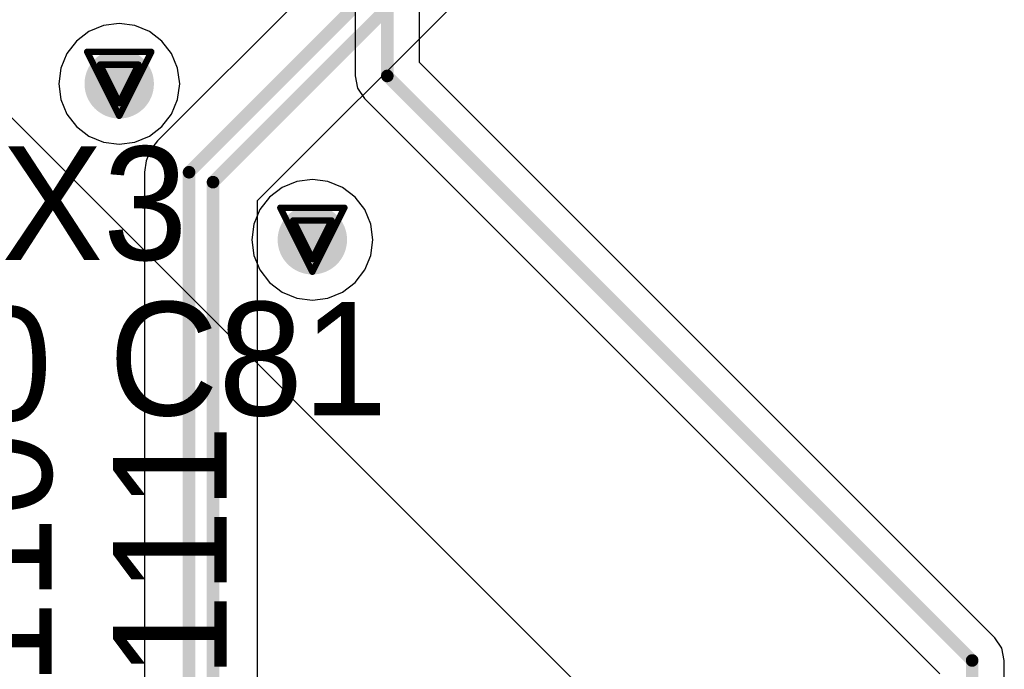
# Model space of a CAD drawing. Header units: millimetres. Extents: x 138 to 555, y 26 to 334.
# Tile 177 of 256: x 192.97 to 200.78, y 175.59 to 180.74. Entities that reach past the tile are written whole.
import ezdxf

# ---------------------------------------------------------------- set-up
doc = ezdxf.new("R2010")
doc.units = ezdxf.units.MM
for name, color, linetype in [('BottomLayer', 5, 'Continuous'), ('DrillDrawing', 1, 'Continuous'), ('MidLayer1', 16, 'Continuous'), ('MidLayer2', 76, 'Continuous'), ('MidLayer3', 90, 'Continuous'), ('MidLayer4', 156, 'Continuous'), ('MultiLayer', 9, 'Continuous'), ('TopLayer', 1, 'Continuous'), ('TopOverlay', 2, 'Continuous'), ('ViaHoleLayer', 16, 'Continuous')]:
    doc.layers.add(name, color=color, linetype=linetype)

msp = doc.modelspace()

# ---------------------------------------------------------------- linework, layer by layer
at = {"layer": 'BottomLayer'}
for p, q in [((194.8585, 179.3018), (199.7038, 184.1471)), ((195.3547, 181.0652), (194.0658, 179.7763)), ((194.0658, 179.7763), (194.0097, 179.7032)), ((194.0097, 179.7032), (193.9745, 179.6181)), ((193.9745, 179.6181), (193.9624, 179.5267)), ((193.9624, 179.5267), (193.9624, 179.5267)), ((193.9624, 179.5267), (193.9624, 171.1742)), ((194.8585, 167.3751), (194.8585, 179.3018))]:
    msp.add_line(p, q, dxfattribs=at)
at = {"layer": 'BottomLayer', "const_width": 0.1}
for points in [[(194.5054, 179.448), (199.5575, 184.5001)], [(194.3154, 179.5267), (195.6043, 180.8156)], [(194.3154, 171.1742), (194.3154, 179.5267)], [(194.5054, 167.1474), (194.5054, 179.448)]]:
    msp.add_lwpolyline(points, dxfattribs=at)
at = {"layer": 'BottomLayer'}
for points, const_width in [([(193.6246, 180.2273, 1), (193.8996, 180.2273, 1)], 0.275), ([(194.2904, 179.5267, 1), (194.3404, 179.5267, 1)], 0.05), ([(194.2904, 179.5267, 1), (194.3404, 179.5267, 1)], 0.05), ([(194.4804, 179.448, 1), (194.5304, 179.448, 1)], 0.05), ([(194.4804, 179.448, 1), (194.5304, 179.448, 1)], 0.05), ([(195.1549, 178.9912, 1), (195.4299, 178.9912, 1)], 0.275)]:
    msp.add_lwpolyline(points, format="xyb", close=True, dxfattribs=dict(at, const_width=const_width))
at = {"layer": 'DrillDrawing', "const_width": 0.0508}
for points in [[(193.5081, 180.4813), (194.0161, 180.4813)], [(193.5081, 180.4813), (193.7621, 179.9733)], [(193.7621, 179.9733), (194.0161, 180.4813)], [(193.6097, 180.3797), (193.9145, 180.3797)], [(193.6097, 180.3797), (193.7621, 180.0749)], [(193.7621, 180.0749), (193.9145, 180.3797)], [(195.0384, 179.2452), (195.5464, 179.2452)], [(195.0384, 179.2452), (195.2924, 178.7372)], [(195.2924, 178.7372), (195.5464, 179.2452)], [(195.14, 179.1436), (195.4448, 179.1436)], [(195.14, 179.1436), (195.2924, 178.8388)], [(195.2924, 178.8388), (195.4448, 179.1436)]]:
    msp.add_lwpolyline(points, dxfattribs=at)
at = {"layer": 'DrillDrawing', "const_width": 0.0254}
for points in [[(193.4954, 180.4813, 1), (193.5208, 180.4813, 1)], [(193.4954, 180.4813, 1), (193.5208, 180.4813, 1)], [(194.0034, 180.4813, 1), (194.0288, 180.4813, 1)], [(194.0034, 180.4813, 1), (194.0288, 180.4813, 1)], [(193.597, 180.3797, 1), (193.6224, 180.3797, 1)], [(193.597, 180.3797, 1), (193.6224, 180.3797, 1)], [(193.9018, 180.3797, 1), (193.9272, 180.3797, 1)], [(193.9018, 180.3797, 1), (193.9272, 180.3797, 1)], [(193.7494, 180.0749, 1), (193.7748, 180.0749, 1)], [(193.7494, 180.0749, 1), (193.7748, 180.0749, 1)], [(193.7494, 179.9733, 1), (193.7748, 179.9733, 1)], [(193.7494, 179.9733, 1), (193.7748, 179.9733, 1)], [(195.0257, 179.2452, 1), (195.0511, 179.2452, 1)], [(195.0257, 179.2452, 1), (195.0511, 179.2452, 1)], [(195.5337, 179.2452, 1), (195.5591, 179.2452, 1)], [(195.5337, 179.2452, 1), (195.5591, 179.2452, 1)], [(195.1273, 179.1436, 1), (195.1527, 179.1436, 1)], [(195.1273, 179.1436, 1), (195.1527, 179.1436, 1)], [(195.4321, 179.1436, 1), (195.4575, 179.1436, 1)], [(195.4321, 179.1436, 1), (195.4575, 179.1436, 1)], [(195.2797, 178.8388, 1), (195.3051, 178.8388, 1)], [(195.2797, 178.8388, 1), (195.3051, 178.8388, 1)], [(195.2797, 178.7372, 1), (195.3051, 178.7372, 1)], [(195.2797, 178.7372, 1), (195.3051, 178.7372, 1)]]:
    msp.add_lwpolyline(points, format="xyb", close=True, dxfattribs=at)
at = {"layer": 'MidLayer1'}
for p, q in [((198.7853, 174.0815), (191.8003, 181.0665)), ((193.7621, 180.7064), (193.6381, 180.6901)), ((193.8861, 180.6901), (193.7621, 180.7064)), ((193.5226, 180.6423), (193.4233, 180.5661)), ((193.6381, 180.6901), (193.5226, 180.6423)), ((194.0017, 180.6423), (193.8861, 180.6901)), ((194.1009, 180.5661), (194.0017, 180.6423)), ((193.4233, 180.5661), (193.3472, 180.4669)), ((194.177, 180.4669), (194.1009, 180.5661)), ((193.3472, 180.4669), (193.2993, 180.3513)), ((194.2249, 180.3513), (194.177, 180.4669)), ((193.2993, 180.3513), (193.283, 180.2273)), ((194.2412, 180.2273), (194.2249, 180.3513)), ((193.283, 180.2273), (193.2993, 180.1033)), ((194.2249, 180.1033), (194.2412, 180.2273)), ((193.2993, 180.1033), (193.3472, 179.9878)), ((194.177, 179.9878), (194.2249, 180.1033)), ((193.3472, 179.9878), (193.4233, 179.8886)), ((194.1009, 179.8886), (194.177, 179.9878)), ((193.4233, 179.8886), (193.5226, 179.8124)), ((194.0017, 179.8124), (194.1009, 179.8886)), ((193.5226, 179.8124), (193.6381, 179.7646)), ((193.6381, 179.7646), (193.7621, 179.7482)), ((193.7621, 179.7482), (193.8861, 179.7646)), ((193.8861, 179.7646), (194.0017, 179.8124)), ((195.1684, 179.454), (195.0529, 179.4062)), ((195.2924, 179.4703), (195.1684, 179.454)), ((195.4164, 179.454), (195.2924, 179.4703)), ((195.532, 179.4062), (195.4164, 179.454)), ((195.0529, 179.4062), (194.9537, 179.33)), ((195.6312, 179.33), (195.532, 179.4062)), ((194.9537, 179.33), (194.8775, 179.2308)), ((195.7074, 179.2308), (195.6312, 179.33)), ((194.8775, 179.2308), (194.8297, 179.1152)), ((195.7552, 179.1152), (195.7074, 179.2308)), ((194.8297, 179.1152), (194.8134, 178.9912)), ((195.7715, 178.9912), (195.7552, 179.1152)), ((194.8134, 178.9912), (194.8297, 178.8672)), ((195.7552, 178.8672), (195.7715, 178.9912)), ((194.8297, 178.8672), (194.8775, 178.7517)), ((195.7074, 178.7517), (195.7552, 178.8672)), ((194.8775, 178.7517), (194.9537, 178.6525)), ((195.6312, 178.6525), (195.7074, 178.7517)), ((194.9537, 178.6525), (195.0529, 178.5763)), ((195.532, 178.5763), (195.6312, 178.6525)), ((195.0529, 178.5763), (195.1684, 178.5285)), ((195.1684, 178.5285), (195.2924, 178.5121)), ((195.2924, 178.5121), (195.4164, 178.5285)), ((195.4164, 178.5285), (195.532, 178.5763))]:
    msp.add_line(p, q, dxfattribs=at)
at = {"layer": 'MidLayer1', "const_width": 0.275}
for points in [[(193.6246, 180.2273, 1), (193.8996, 180.2273, 1)], [(195.1549, 178.9912, 1), (195.4299, 178.9912, 1)]]:
    msp.add_lwpolyline(points, format="xyb", close=True, dxfattribs=at)
at = {"layer": 'MidLayer2', "const_width": 0.275}
for points in [[(193.6246, 180.2273, 1), (193.8996, 180.2273, 1)], [(195.1549, 178.9912, 1), (195.4299, 178.9912, 1)]]:
    msp.add_lwpolyline(points, format="xyb", close=True, dxfattribs=at)
at = {"layer": 'MidLayer3', "const_width": 0.275}
for points in [[(193.6246, 180.2273, 1), (193.8996, 180.2273, 1)], [(195.1549, 178.9912, 1), (195.4299, 178.9912, 1)]]:
    msp.add_lwpolyline(points, format="xyb", close=True, dxfattribs=at)
at = {"layer": 'MidLayer4'}
for p, q in [((193.7621, 180.7064), (193.6381, 180.6901)), ((193.8861, 180.6901), (193.7621, 180.7064)), ((193.5226, 180.6423), (193.4233, 180.5661)), ((193.6381, 180.6901), (193.5226, 180.6423)), ((194.0017, 180.6423), (193.8861, 180.6901)), ((194.1009, 180.5661), (194.0017, 180.6423)), ((193.4233, 180.5661), (193.3472, 180.4669)), ((194.177, 180.4669), (194.1009, 180.5661)), ((193.3472, 180.4669), (193.2993, 180.3513)), ((194.2249, 180.3513), (194.177, 180.4669)), ((193.2993, 180.3513), (193.283, 180.2273)), ((194.2412, 180.2273), (194.2249, 180.3513)), ((193.283, 180.2273), (193.2993, 180.1033)), ((194.2249, 180.1033), (194.2412, 180.2273)), ((193.2993, 180.1033), (193.3472, 179.9878)), ((194.177, 179.9878), (194.2249, 180.1033)), ((193.3472, 179.9878), (193.4233, 179.8886)), ((194.1009, 179.8886), (194.177, 179.9878)), ((193.4233, 179.8886), (193.5226, 179.8124)), ((194.0017, 179.8124), (194.1009, 179.8886)), ((193.5226, 179.8124), (193.6381, 179.7646)), ((193.6381, 179.7646), (193.7621, 179.7482)), ((193.7621, 179.7482), (193.8861, 179.7646)), ((193.8861, 179.7646), (194.0017, 179.8124)), ((195.1684, 179.454), (195.0529, 179.4062)), ((195.2924, 179.4703), (195.1684, 179.454)), ((195.4164, 179.454), (195.2924, 179.4703)), ((195.532, 179.4062), (195.4164, 179.454)), ((195.0529, 179.4062), (194.9537, 179.33)), ((195.6312, 179.33), (195.532, 179.4062)), ((194.9537, 179.33), (194.8775, 179.2308)), ((195.7074, 179.2308), (195.6312, 179.33)), ((194.8775, 179.2308), (194.8297, 179.1152)), ((195.7552, 179.1152), (195.7074, 179.2308)), ((194.8297, 179.1152), (194.8134, 178.9912)), ((195.7715, 178.9912), (195.7552, 179.1152)), ((194.8134, 178.9912), (194.8297, 178.8672)), ((195.7552, 178.8672), (195.7715, 178.9912)), ((194.8297, 178.8672), (194.8775, 178.7517)), ((195.7074, 178.7517), (195.7552, 178.8672)), ((194.8775, 178.7517), (194.9537, 178.6525)), ((195.6312, 178.6525), (195.7074, 178.7517)), ((194.9537, 178.6525), (195.0529, 178.5763)), ((195.532, 178.5763), (195.6312, 178.6525)), ((195.0529, 178.5763), (195.1684, 178.5285)), ((195.1684, 178.5285), (195.2924, 178.5121)), ((195.2924, 178.5121), (195.4164, 178.5285)), ((195.4164, 178.5285), (195.532, 178.5763))]:
    msp.add_line(p, q, dxfattribs=at)
at = {"layer": 'MidLayer4', "const_width": 0.275}
for points in [[(193.6246, 180.2273, 1), (193.8996, 180.2273, 1)], [(195.1549, 178.9912, 1), (195.4299, 178.9912, 1)]]:
    msp.add_lwpolyline(points, format="xyb", close=True, dxfattribs=at)
at = {"layer": 'MultiLayer', "const_width": 0.275}
for points in [[(193.6246, 180.2273, 1), (193.8996, 180.2273, 1)], [(195.1549, 178.9912, 1), (195.4299, 178.9912, 1)]]:
    msp.add_lwpolyline(points, format="xyb", close=True, dxfattribs=at)
at = {"layer": 'TopLayer'}
for p, q in [((195.6315, 191.6066), (195.6315, 180.2902)), ((196.1413, 180.3958), (196.1413, 191.501)), ((200.7007, 175.8363), (196.1413, 180.3958)), ((195.6315, 180.2902), (195.6509, 180.1926)), ((195.6509, 180.1926), (195.7061, 180.1099)), ((195.7061, 180.1099), (200.2656, 175.5505)), ((200.7559, 175.7536), (200.7007, 175.8363)), ((200.7754, 175.6561), (200.7559, 175.7536)), ((200.7754, 170.7863), (200.7754, 175.6561))]:
    msp.add_line(p, q, dxfattribs=at)
at = {"layer": 'TopLayer', "const_width": 0.1}
for points in [[(195.8864, 180.2902), (195.8864, 191.6066)], [(195.8864, 180.2902), (200.5205, 175.6561)], [(200.5205, 169.8824), (200.5205, 175.6561)]]:
    msp.add_lwpolyline(points, dxfattribs=at)
at = {"layer": 'TopLayer'}
for points, const_width in [([(193.6246, 180.2273, 1), (193.8996, 180.2273, 1)], 0.275), ([(195.8614, 180.2902, 1), (195.9114, 180.2902, 1)], 0.05), ([(195.8614, 180.2902, 1), (195.9114, 180.2902, 1)], 0.05), ([(195.1549, 178.9912, 1), (195.4299, 178.9912, 1)], 0.275), ([(200.4955, 175.6561, 1), (200.5455, 175.6561, 1)], 0.05), ([(200.4955, 175.6561, 1), (200.5455, 175.6561, 1)], 0.05)]:
    msp.add_lwpolyline(points, format="xyb", close=True, dxfattribs=dict(at, const_width=const_width))
at = {"layer": 'ViaHoleLayer', "const_width": 0.15}
for points in [[(193.6871, 180.2273, 1), (193.8371, 180.2273, 1)], [(195.2175, 178.9912, 1), (195.3674, 178.9912, 1)]]:
    msp.add_lwpolyline(points, format="xyb", close=True, dxfattribs=at)

# ---------------------------------------------------------------- texts
at = {"layer": 'TopOverlay'}
for s, p in [('X3', (192.8312, 178.8312)), ('C81', (193.6791, 177.5991)), ('C80', (191.0211, 177.5585))]:
    msp.add_text(s, height=0.9, dxfattribs=at).set_placement(p)
for s, p in [('R110', (193.2271, 174.5888)), ('R111', (194.613, 174.6454))]:
    msp.add_text(s, height=0.9, rotation=90, dxfattribs=at).set_placement(p)

doc.saveas('drawing.dxf')
